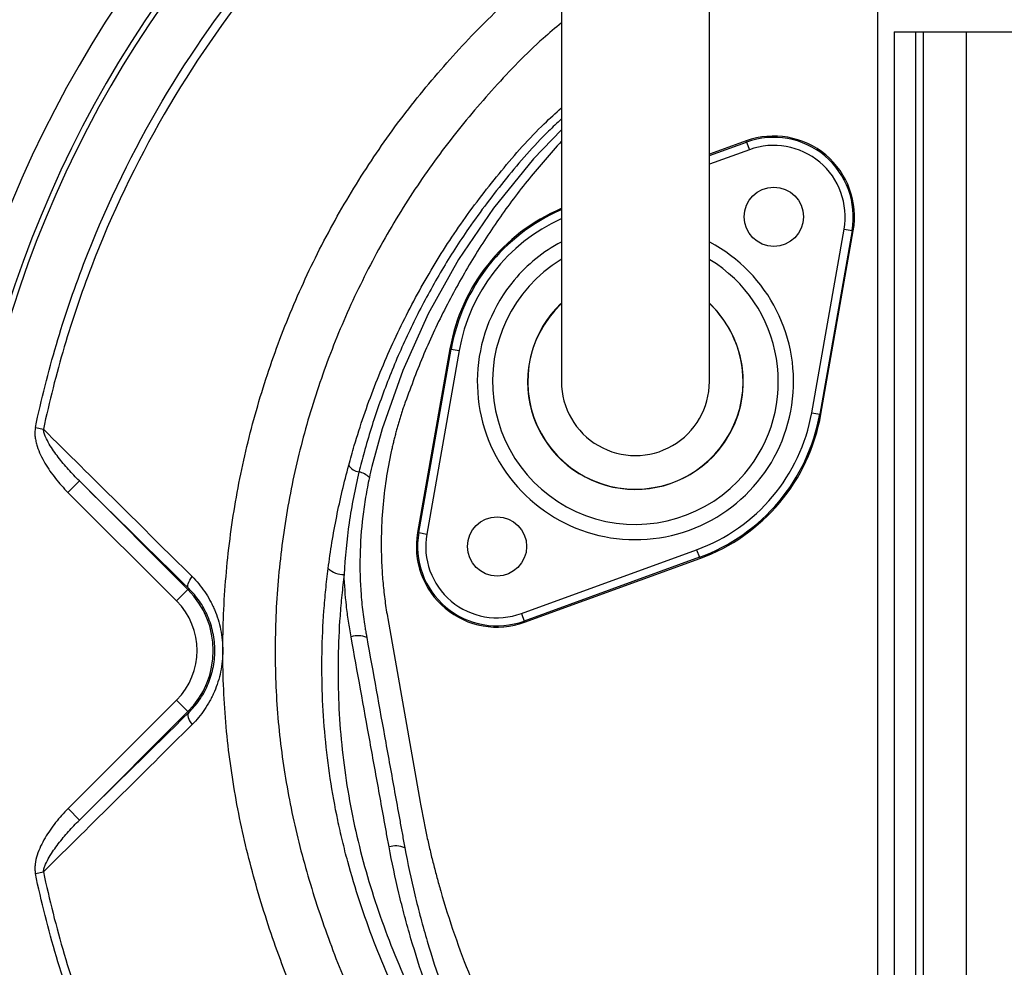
# Model space of a CAD drawing. Header units: millimetres. Extents: x 3528 to 6506, y 5193 to 8895.
# Tile 4 of 13: x 4020 to 4935, y 6601 to 7482. Entities that reach past the tile are written whole.
import ezdxf

# ---------------------------------------------------------------- set-up
doc = ezdxf.new("R2010")
doc.units = ezdxf.units.MM
doc.header["$LTSCALE"] = 5

msp = doc.modelspace()

# ---------------------------------------------------------------- linework, layer by layer
at = {"color": 7, "linetype": 'Continuous', "lineweight": 25}
for p, q in [((4817.21, 7620.33), (4817.21, 5267.53)), ((4832.56, 7470.33), (4832.56, 5267.53)), ((4832.56, 7470.33), (5201.86, 7470.33)), ((4852.54, 7470.33), (4852.54, 5267.53)), ((4859.43, 7470.33), (4859.43, 5267.53)), ((4899.38, 7470.33), (4899.38, 5267.53)), ((4695.12, 7369.02), (4660.96, 7356.59)), ((4695.52, 7367.91), (4695.12, 7369.02)), ((4695.52, 7367.91), (4698.08, 7360.86)), ((4756, 7116.45), (4786.08, 7287.03)), ((4793.47, 7285.72), (4763.39, 7115.15)), ((4764.55, 7114.95), (4794.63, 7285.52)), ((4786.08, 7287.03), (4793.47, 7285.72)), ((4793.47, 7285.72), (4794.63, 7285.52)), ((4419.87, 7175.72), (4389.79, 7005.15)), ((4390.95, 7004.94), (4421.03, 7175.52)), ((4428.42, 7174.22), (4398.34, 7003.64)), ((4421.03, 7175.52), (4419.87, 7175.72)), ((4421.03, 7175.52), (4428.42, 7174.22)), ((4756, 7116.45), (4763.39, 7115.15)), ((4763.39, 7115.15), (4764.55, 7114.95)), ((4034.73, 7102.61), (4042.2, 7101.03)), ((4064.97, 7042.36), (4075.58, 7052.97)), ((4075.58, 7052.97), (4176.46, 6952.08)), ((4165.86, 6941.48), (4064.97, 7042.36)), ((4390.95, 7004.94), (4389.79, 7005.15)), ((4390.95, 7004.94), (4398.34, 7003.64)), ((4486.34, 6929.8), (4649.1, 6989.04)), ((4649.1, 6989.04), (4651.66, 6982)), ((4651.66, 6982), (4488.9, 6922.76)), ((4489.3, 6921.65), (4652.06, 6980.89)), ((4651.66, 6982), (4652.06, 6980.89)), ((4177.29, 6952.92), (4176.46, 6952.08)), ((4165.86, 6941.48), (4176.46, 6952.08)), ((4362.11, 6925), (4392.21, 6754.29)), ((4486.34, 6929.8), (4488.9, 6922.76)), ((4488.9, 6922.76), (4489.3, 6921.65)), ((4341.99, 6910.83), (4342.6, 6907.45)), ((4065.1, 6748.43), (4165.86, 6849.19)), ((4165.86, 6849.19), (4176.46, 6838.58)), ((4176.46, 6838.58), (4075.7, 6737.83)), ((4177.29, 6837.75), (4176.46, 6838.58)), ((4065.1, 6748.43), (4075.7, 6737.83)), ((4034.75, 6688.04), (4042.2, 6689.62))]:
    msp.add_line(p, q, dxfattribs=at)
at = {"color": 8, "linetype": 'Continuous', "lineweight": 25}
for p, q in [((4660.96, 7355.33), (4695.52, 7367.91)), ((4698.08, 7360.86), (4660.96, 7347.35))]:
    msp.add_line(p, q, dxfattribs=at)
at = {"color": 8, "linetype": 'Continuous', "lineweight": 25, "flags": 128}
msp.add_lwpolyline([(4523.46, 7379.27), (4497.4, 7352.28), (4460.23, 7306.48), (4427.88, 7258.67), (4399.7, 7208.22), (4375.98, 7155.67), (4356.98, 7101.58), (4347.41, 7066.49), (4347.41, 7066.49), (4347.41, 7066.49)], dxfattribs=at)
at = {"color": 7, "linetype": 'Continuous', "lineweight": 25, "flags": 128}
for points in [[(4177.29, 6952.92), (4176.78, 6953.73), (4176.51, 6954.78), (4176.52, 6956.02), (4176.78, 6957.44), (4177.31, 6959), (4178.08, 6960.66), (4179.07, 6962.39), (4180.27, 6964.15)], [(4177.29, 6837.75), (4176.77, 6836.93), (4176.51, 6835.89), (4176.51, 6834.64), (4176.78, 6833.22), (4177.3, 6831.66), (4178.07, 6830), (4179.07, 6828.27), (4180.27, 6826.51)]]:
    msp.add_lwpolyline(points, dxfattribs=at)
at = {"color": 7, "linetype": 'Continuous', "lineweight": 25}
for centre in [(4720.77, 7298.54), (4463.65, 6992.13)]:
    msp.add_circle(centre, 27.5, dxfattribs=at)
for centre, radius, start, end in [((5017.21, 6895.33), 1290.05, 91.61958, 180), ((5017.21, 6895.33), 1087.55, 98.72648, 259.40298), ((5017.21, 6895.33), 1057.5, 99.01026, 259.09826), ((5017.21, 6895.33), 1052.5, 99.0144, 259.04583), ((4720.77, 7298.54), 75, 350, 110), ((4720.77, 7298.54), 73.82, 350, 110), ((4720.77, 7298.54), 66.32, 350, 110), ((4592.21, 7145.33), 175, 113.23878, 170), ((4592.21, 7145.33), 100, 133.70513, 0), ((4592.21, 7145.33), 100, 0, 46.46471), ((4592.21, 7145.33), 68.75, 180, 0.04195), ((4592.21, 7145.33), 166.32, 290, 350), ((4592.21, 7145.33), 173.82, 290, 350), ((4592.21, 7145.33), 175, 290, 350), ((4337.85, 7075.52), 14.43, 213.59644, 260.12377), ((4332.7, 7044.8), 16.72, 42.5669, 80.79305), ((4463.65, 6992.13), 75, 170, 290), ((4463.65, 6992.13), 73.82, 170, 290), ((4463.65, 6992.13), 66.32, 170, 290), ((4320.94, 6987.14), 21.1, 227.76246, 271.85167), ((4119.71, 6895.33), 80.26, 315, 45), ((4119.71, 6895.33), 65.26, 315, 45), ((4334.26, 6888.19), 20.99, 66.6069, 107.25593), ((5017.21, 6895.33), 1290.05, 180, 261.08128), ((4369.62, 6693.88), 19.98, 65.44222, 108.40116)]:
    msp.add_arc(centre, radius, start, end, dxfattribs=at)
at = {"color": 8, "linetype": 'Continuous', "lineweight": 25}
for radius, start, end in [(173.82, 113.33729, 170), (166.32, 114.55096, 170), (146.9, 140, 61.95406), (146.9, 118.04922, 140), (132.77, 121.37259, 320), (132.77, 320, 58.5851), (100.2, 133.70455, 320), (100.2, 320, 46.59527)]:
    msp.add_arc((4592.21, 7145.33), radius, start, end, dxfattribs=at)
at = {"color": 7, "linetype": 'Continuous', "lineweight": 25}
for points, knots in [([(4150.67, 7997.07), (4132.66, 7981.82), (4091.3, 7946.82), (4031.28, 7886.68), (3978.22, 7826.98), (3936.02, 7773.86), (3903.07, 7728.79), (3871.88, 7682.35), (3842.25, 7634.28), (3814.54, 7584.61), (3788.97, 7533.18), (3765.57, 7480.57), (3744.44, 7427.41), (3725.72, 7373.92), (3709.25, 7320.11), (3695.16, 7265.51), (3685.75, 7224.25), (3681.79, 7201.13), (3681.01, 7196.57)], [0, 0, 0, 0, 0.074728, 0.171548, 0.26879, 0.327587, 0.386383, 0.445559, 0.504734, 0.565193, 0.625653, 0.686583, 0.747512, 0.806776, 0.86604, 0.9257, 0.985361, 1, 1, 1, 1]), ([(4147.67, 7991.87), (4131.04, 7977.78), (4091.03, 7943.86), (4032.35, 7884.93), (3975.16, 7820.55), (3925.69, 7757.32), (3883.01, 7696.34), (3843.18, 7632.62), (3806.8, 7566.03), (3774.23, 7496.7), (3745.79, 7426.15), (3721.24, 7354.69), (3701.26, 7282.43), (3689.18, 7233.14), (3684.97, 7207.83), (3684.86, 7207.16)], [0, 0, 0, 0, 0.070385, 0.169317, 0.268249, 0.348311, 0.428431, 0.508494, 0.590863, 0.673311, 0.755699, 0.83639, 0.917139, 0.99783, 1, 1, 1, 1]), ([(4034.73, 7102.61), (4037.47, 7115.6), (4040.47, 7128.55), (4046.97, 7154.27), (4050.47, 7167.03), (4061.68, 7205.02), (4070.13, 7229.96), (4098.35, 7303.62), (4120.97, 7351.21), (4174.06, 7443.25), (4203.97, 7486.7), (4253.74, 7548.11), (4271.15, 7567.95), (4298.52, 7596.75), (4307.86, 7606.2), (4326.9, 7624.71), (4336.6, 7633.78), (4346.49, 7642.65)], [0, 0, 0, 0, 0.0625, 0.0625, 0.125, 0.125, 0.25, 0.25, 0.5, 0.5, 0.75, 0.75, 0.875, 0.875, 0.9375, 0.9375, 1, 1, 1, 1]), ([(4351.66, 7636.9), (4341.86, 7628.1), (4332.24, 7619.12), (4313.37, 7600.79), (4304.11, 7591.42), (4276.97, 7562.89), (4259.71, 7543.24), (4210.37, 7482.4), (4180.71, 7439.36), (4128.04, 7348.18), (4105.53, 7300.93), (4077.43, 7227.65), (4069.01, 7202.81), (4054.09, 7152.32), (4047.64, 7126.79), (4042.2, 7101.03)], [0, 0, 0, 0, 0.0625, 0.0625, 0.125, 0.125, 0.25, 0.25, 0.5, 0.5, 0.75, 0.75, 0.875, 0.875, 1, 1, 1, 1]), ([(4523.46, 7536.88), (4523.46, 7520.17), (4523.46, 7487.03), (4523.46, 7438.26), (4523.46, 7391.33), (4523.46, 7346.77), (4523.46, 7305.3), (4523.46, 7267.69), (4523.46, 7236.06), (4523.46, 7210.58), (4523.46, 7191.3), (4523.46, 7177.03), (4523.46, 7165.42), (4523.46, 7156.68), (4523.46, 7150.25), (4523.46, 7146.96), (4523.46, 7145.33)], [0, 0, 0, 0, 0.079644, 0.158009, 0.235124, 0.311015, 0.385614, 0.459005, 0.531252, 0.593311, 0.65426, 0.714301, 0.773508, 0.85087, 0.926319, 1, 1, 1, 1]), ([(4660.96, 7145.33), (4660.96, 7146.34), (4660.96, 7148.43), (4660.96, 7152.05), (4660.96, 7156.82), (4660.96, 7162.97), (4660.96, 7170.83), (4660.96, 7180.54), (4660.96, 7193.48), (4660.96, 7211.55), (4660.96, 7235.72), (4660.96, 7266.23), (4660.96, 7301.77), (4660.96, 7341.9), (4660.96, 7386.1), (4660.96, 7433.75), (4660.96, 7484.39), (4660.96, 7519.17), (4660.96, 7536.88)], [0, 0, 0, 0, 0.045521, 0.094717, 0.147611, 0.204275, 0.251456, 0.300858, 0.352419, 0.406213, 0.470225, 0.53729, 0.607172, 0.679907, 0.755587, 0.834151, 0.915609, 1, 1, 1, 1]), ([(4523.46, 7368.83), (4513.29, 7357.34), (4492.69, 7334.04), (4464.7, 7296.35), (4438.8, 7256.5), (4415.66, 7214.7), (4395.07, 7171.28), (4383.92, 7141.23), (4378.33, 7126.17)], [0, 0, 0, 0, 0.161679, 0.327621, 0.494219, 0.662252, 0.830815, 1, 1, 1, 1]), ([(4378.33, 7126.17), (4377.86, 7124.81), (4376.92, 7122.08), (4375.57, 7117.97), (4374.25, 7113.85), (4372.98, 7109.71), (4371.76, 7105.57), (4370.58, 7101.41), (4369.45, 7097.24), (4368.36, 7093.06), (4367.32, 7088.86), (4366.32, 7084.65), (4363.74, 7073.21), (4360.24, 7054.37), (4357.13, 7027.85), (4355.78, 7001.05), (4356.14, 6980.31), (4357.02, 6965.86), (4357.7, 6957.65), (4358.54, 6949.46), (4359.55, 6941.28), (4360.72, 6933.13), (4361.64, 6927.71), (4362.11, 6925)], [0, 0, 0, 0, 0.021224, 0.042435, 0.063636, 0.084829, 0.106017, 0.127203, 0.148387, 0.169574, 0.190766, 0.211965, 0.233173, 0.363314, 0.493383, 0.625569, 0.757735, 0.798135, 0.838503, 0.878857, 0.919213, 0.959588, 1, 1, 1, 1]), ([(4034.73, 7102.61), (4034.42, 7101.16), (4034.28, 7099.7), (4034.23, 7096.76), (4034.32, 7095.3), (4034.67, 7092.39), (4034.94, 7090.94), (4035.59, 7088.11), (4035.98, 7086.71), (4037.3, 7082.58), (4038.38, 7079.9), (4040.82, 7074.63), (4042.19, 7072.04), (4046.57, 7064.53), (4049.87, 7059.81), (4057.01, 7050.78), (4060.86, 7046.47), (4064.97, 7042.36)], [0, 0, 0, 0, 0.0625, 0.0625, 0.125, 0.125, 0.1875, 0.1875, 0.25, 0.25, 0.375, 0.375, 0.5, 0.5, 0.75, 0.75, 1, 1, 1, 1]), ([(4042.2, 7101.03), (4065.05, 7078.41), (4087.97, 7055.71), (4133.98, 7010.1), (4157.07, 6987.19), (4180.27, 6964.15)], [0, 0, 0, 0, 0.5, 0.5, 1, 1, 1, 1]), ([(4075.58, 7052.97), (4072.08, 7056.44), (4068.68, 7060.01), (4062.13, 7067.36), (4058.97, 7071.13), (4052.98, 7078.96), (4050.13, 7083.02), (4046.39, 7089.4), (4045.23, 7091.58), (4043.75, 7095.01), (4043.31, 7096.17), (4042.59, 7098.55), (4042.3, 7099.78), (4042.2, 7101.03)], [0, 0, 0, 0, 0.25, 0.25, 0.5, 0.5, 0.75, 0.75, 0.875, 0.875, 0.9375, 0.9375, 1, 1, 1, 1]), ([(4306.76, 6971.52), (4308.84, 6987.78), (4311.48, 7003.88), (4317.84, 7035.86), (4321.57, 7051.74), (4325.83, 7067.53)], [0, 0, 0, 0, 0.5, 0.5, 1, 1, 1, 1]), ([(4335.37, 7061.3), (4333.48, 7053.48), (4331.77, 7045.62), (4328.71, 7029.85), (4327.37, 7021.93), (4323.92, 6998.1), (4322.38, 6982.13), (4321.63, 6966.05)], [0, 0, 0, 0, 0.25, 0.25, 0.5, 0.5, 1, 1, 1, 1]), ([(4345.01, 7056.1), (4343.71, 7050.11), (4342.55, 7044.09), (4340.51, 7032), (4339.64, 7025.92), (4337.46, 7007.71), (4336.59, 6995.57), (4336.07, 6971.32), (4336.41, 6959.21), (4337.82, 6941.05), (4338.45, 6935), (4339.6, 6925.93), (4340.03, 6922.91), (4340.72, 6918.38), (4340.96, 6916.87), (4341.34, 6914.6), (4341.47, 6913.85), (4341.73, 6912.34), (4341.86, 6911.58), (4341.99, 6910.83)], [0, 0, 0, 0, 0.125, 0.125, 0.25, 0.25, 0.5, 0.5, 0.75, 0.75, 0.875, 0.875, 0.9375, 0.9375, 0.96875, 0.96875, 0.984375, 0.984375, 1, 1, 1, 1]), ([(4481, 6385.34), (4465.23, 6406.65), (4450.44, 6428.41), (4422.68, 6472.78), (4409.72, 6495.39), (4385.57, 6541.44), (4374.38, 6564.87), (4353.75, 6612.55), (4344.34, 6636.82), (4332.1, 6674.08), (4328.33, 6686.64), (4323.18, 6705.72), (4321.55, 6712.1), (4318.47, 6724.91), (4317.02, 6731.33), (4310.27, 6763.47), (4306.38, 6789.27), (4301.55, 6841.06), (4300.59, 6867.04), (4301.29, 6906.15), (4301.88, 6919.21), (4303.31, 6938.83), (4303.87, 6945.38), (4305.18, 6958.46), (4305.92, 6964.99), (4306.76, 6971.52)], [0, 0, 0, 0, 0.125, 0.125, 0.25, 0.25, 0.375, 0.375, 0.5, 0.5, 0.5625, 0.5625, 0.59375, 0.59375, 0.625, 0.625, 0.75, 0.75, 0.875, 0.875, 0.9375, 0.9375, 0.96875, 0.96875, 1, 1, 1, 1]), ([(4180.27, 6964.15), (4182.42, 6962.01), (4184.49, 6959.75), (4188.42, 6955.02), (4190.28, 6952.56), (4193.76, 6947.43), (4195.39, 6944.77), (4197.66, 6940.62), (4198.39, 6939.21), (4199.78, 6936.33), (4200.45, 6934.87), (4203.59, 6927.46), (4205.52, 6921.29), (4207.5, 6911.64), (4208, 6908.34), (4208.65, 6901.77), (4208.98, 6895.2), (4208.64, 6888.63), (4207.96, 6882.06), (4207.45, 6878.76), (4205.46, 6869.14), (4203.52, 6863.02), (4200.4, 6855.68), (4199.74, 6854.23), (4198.34, 6851.36), (4197.61, 6849.94), (4195.33, 6845.77), (4193.69, 6843.11), (4188.47, 6835.46), (4184.57, 6830.78), (4180.27, 6826.51)], [0, 0, 0, 0, 0.0625, 0.0625, 0.125, 0.125, 0.1875, 0.1875, 0.21875, 0.21875, 0.25, 0.25, 0.375, 0.375, 0.4375, 0.4375, 0.5, 0.5625, 0.5625, 0.625, 0.625, 0.75, 0.75, 0.78125, 0.78125, 0.8125, 0.8125, 0.875, 0.875, 1, 1, 1, 1]), ([(4321.63, 6966.05), (4320.8, 6959.64), (4320.07, 6953.22), (4318.78, 6940.37), (4318.22, 6933.93), (4316.82, 6914.66), (4316.24, 6901.83), (4315.55, 6863.45), (4316.48, 6837.97), (4321.23, 6787.25), (4325.04, 6762), (4332.96, 6724.31), (4335.98, 6711.77), (4342.73, 6686.77), (4346.45, 6674.43), (4358.49, 6637.81), (4367.75, 6613.97), (4388.03, 6567.1), (4399.03, 6544.06), (4422.77, 6498.8), (4435.5, 6476.57), (4462.78, 6432.94), (4477.31, 6411.54), (4492.8, 6390.59)], [0, 0, 0, 0, 0.03125, 0.03125, 0.0625, 0.0625, 0.125, 0.125, 0.25, 0.25, 0.375, 0.375, 0.4375, 0.4375, 0.5, 0.5, 0.625, 0.625, 0.75, 0.75, 0.875, 0.875, 1, 1, 1, 1]), ([(4328.04, 6908.24), (4327.6, 6910.65), (4327.17, 6913.06), (4326.35, 6917.88), (4325.97, 6920.29), (4324.89, 6927.52), (4324.26, 6932.34), (4322.66, 6946.79), (4321.96, 6956.42), (4321.63, 6966.05)], [0, 0, 0, 0, 0.125, 0.125, 0.25, 0.25, 0.5, 0.5, 1, 1, 1, 1]), ([(4177.29, 6837.75), (4180.85, 6841.24), (4184.1, 6845.07), (4188.49, 6851.39), (4189.88, 6853.59), (4192.46, 6858.19), (4193.66, 6860.6), (4196.87, 6867.96), (4198.55, 6873.11), (4200.28, 6881.24), (4200.73, 6884.04), (4201.32, 6889.63), (4201.62, 6895.21), (4201.34, 6900.8), (4200.76, 6906.38), (4200.32, 6909.18), (4198.61, 6917.35), (4196.94, 6922.54), (4193.7, 6929.98), (4192.51, 6932.38), (4189.94, 6936.98), (4188.56, 6939.18), (4184.16, 6945.53), (4180.86, 6949.42), (4177.29, 6952.92)], [0, 0, 0, 0, 0.125, 0.125, 0.1875, 0.1875, 0.25, 0.25, 0.375, 0.375, 0.4375, 0.4375, 0.5, 0.5625, 0.5625, 0.625, 0.625, 0.75, 0.75, 0.8125, 0.8125, 0.875, 0.875, 1, 1, 1, 1]), ([(4363.31, 6712.84), (4362.56, 6716.91), (4361.83, 6720.98), (4360.36, 6729.12), (4358.15, 6741.33), (4355.94, 6753.54), (4351.53, 6777.97), (4348.58, 6794.25), (4339.76, 6843.1), (4333.88, 6875.66), (4328.04, 6908.24)], [0, 0, 0, 0, 0.0625, 0.0625, 0.125, 0.25, 0.25, 0.5, 0.5, 1, 1, 1, 1]), ([(4342.6, 6907.45), (4348.46, 6874.87), (4354.35, 6842.31), (4363.18, 6793.46), (4366.13, 6777.17), (4370.55, 6752.75), (4372.76, 6740.54), (4375.34, 6726.29), (4376.44, 6720.19), (4377.18, 6716.12), (4377.55, 6714.09), (4377.93, 6712.06)], [0, 0, 0, 0, 0.5, 0.5, 0.75, 0.75, 0.875, 0.9375, 0.96875, 0.96875, 1, 1, 1, 1]), ([(4180.27, 6826.51), (4157.08, 6803.46), (4134, 6780.56), (4088, 6734.95), (4065.07, 6712.25), (4042.2, 6689.62)], [0, 0, 0, 0, 0.5, 0.5, 1, 1, 1, 1]), ([(4392.21, 6754.29), (4392.59, 6752.15), (4393.35, 6747.88), (4394.56, 6741.49), (4395.82, 6735.1), (4397.14, 6728.73), (4398.5, 6722.36), (4399.92, 6716.01), (4401.38, 6709.67), (4402.9, 6703.34), (4404.48, 6697.02), (4406.1, 6690.71), (4407.77, 6684.42), (4409.5, 6678.13), (4414.55, 6660.33), (4423.75, 6631.27), (4438.71, 6591.51), (4455.78, 6552.56), (4474.94, 6514.51), (4496.1, 6477.49), (4519.24, 6441.62), (4544.27, 6407.01), (4571.16, 6373.73), (4599.8, 6341.92), (4630.13, 6311.66), (4662.05, 6283.05), (4687.53, 6262.57), (4705.53, 6249.1), (4715.47, 6241.9), (4725.51, 6234.85), (4735.65, 6227.96), (4745.9, 6221.23), (4756.24, 6214.64), (4763.22, 6210.39), (4766.72, 6208.26)], [0, 0, 0, 0, 0.009539, 0.019075, 0.02861, 0.038144, 0.047677, 0.057211, 0.066746, 0.076283, 0.085822, 0.095364, 0.104909, 0.114459, 0.124013, 0.186218, 0.248355, 0.310652, 0.373016, 0.435522, 0.497964, 0.560535, 0.623167, 0.685915, 0.748593, 0.811367, 0.874209, 0.892205, 0.910185, 0.928154, 0.946115, 0.964074, 0.982034, 1, 1, 1, 1]), ([(4065.1, 6748.43), (4060.98, 6744.31), (4057.1, 6739.97), (4049.93, 6730.91), (4046.62, 6726.17), (4042.24, 6718.66), (4040.87, 6716.07), (4038.41, 6710.78), (4037.33, 6708.08), (4035.55, 6702.53), (4034.86, 6699.66), (4034.34, 6695.34), (4034.25, 6693.89), (4034.3, 6690.95), (4034.44, 6689.48), (4034.75, 6688.04)], [0, 0, 0, 0, 0.25, 0.25, 0.5, 0.5, 0.625, 0.625, 0.75, 0.75, 0.875, 0.875, 0.9375, 0.9375, 1, 1, 1, 1]), ([(4042.2, 6689.62), (4042.3, 6690.87), (4042.59, 6692.1), (4043.31, 6694.48), (4043.76, 6695.64), (4045.23, 6699.06), (4046.4, 6701.26), (4050.16, 6707.67), (4053.02, 6711.74), (4059.03, 6719.59), (4062.2, 6723.38), (4068.78, 6730.75), (4072.19, 6734.34), (4075.7, 6737.83)], [0, 0, 0, 0, 0.0625, 0.0625, 0.125, 0.125, 0.25, 0.25, 0.5, 0.5, 0.75, 0.75, 1, 1, 1, 1]), ([(4492.8, 6390.59), (4476.72, 6415.25), (4461.99, 6440.48), (4435.13, 6492.04), (4423, 6518.36), (4401.37, 6572.12), (4391.86, 6599.54), (4381.64, 6634.53), (4379.68, 6641.56), (4375.93, 6655.69), (4374.14, 6662.8), (4369.04, 6684.15), (4366, 6698.46), (4363.31, 6712.84)], [0, 0, 0, 0, 0.25, 0.25, 0.5, 0.5, 0.75, 0.75, 0.8125, 0.8125, 0.875, 0.875, 1, 1, 1, 1]), ([(4377.93, 6712.06), (4380.65, 6697.4), (4383.76, 6682.82), (4388.99, 6661.07), (4390.82, 6653.84), (4394.68, 6639.45), (4396.69, 6632.29), (4407.21, 6596.7), (4417.04, 6568.81), (4439.44, 6514.19), (4452.03, 6487.46), (4479.96, 6435.15), (4495.3, 6409.58), (4516.28, 6378.37), (4520.55, 6372.18), (4529.24, 6359.94), (4533.65, 6353.88), (4547.11, 6335.9), (4556.36, 6324.16), (4584.94, 6289.69), (4605.1, 6267.7), (4647.64, 6225.7), (4670.01, 6205.69), (4699.38, 6181.93), (4705.32, 6177.24), (4717.35, 6167.99), (4723.45, 6163.42), (4741.9, 6149.95), (4754.43, 6141.27), (4767.18, 6132.89)], [0, 0, 0, 0, 0.0625, 0.0625, 0.09375, 0.09375, 0.125, 0.125, 0.25, 0.25, 0.375, 0.375, 0.5, 0.5, 0.53125, 0.53125, 0.5625, 0.5625, 0.625, 0.625, 0.75, 0.75, 0.875, 0.875, 0.90625, 0.90625, 0.9375, 0.9375, 1, 1, 1, 1]), ([(4346.61, 6147.32), (4336.73, 6156.22), (4327.02, 6165.31), (4308, 6183.84), (4298.7, 6193.27), (4271.41, 6222.03), (4254.03, 6241.85), (4204.34, 6303.22), (4174.44, 6346.67), (4134.57, 6415.75), (4122.26, 6439.19), (4099.56, 6486.86), (4089.16, 6511.09), (4070.28, 6560.34), (4061.8, 6585.36), (4050.53, 6623.49), (4047.01, 6636.32), (4040.49, 6662.09), (4037.49, 6675.04), (4034.75, 6688.04)], [0, 0, 0, 0, 0.0625, 0.0625, 0.125, 0.125, 0.25, 0.25, 0.5, 0.5, 0.625, 0.625, 0.75, 0.75, 0.875, 0.875, 0.9375, 0.9375, 1, 1, 1, 1]), ([(4042.2, 6689.62), (4044.92, 6676.73), (4047.89, 6663.9), (4054.35, 6638.36), (4057.83, 6625.65), (4069, 6587.86), (4077.4, 6563.07), (4105.48, 6489.87), (4127.97, 6442.64), (4180.72, 6351.39), (4210.45, 6308.28), (4259.98, 6247.32), (4277.31, 6227.62), (4313.67, 6189.49), (4332.6, 6171.14), (4352.24, 6153.57)], [0, 0, 0, 0, 0.0625, 0.0625, 0.125, 0.125, 0.25, 0.25, 0.5, 0.5, 0.75, 0.75, 0.875, 0.875, 1, 1, 1, 1])]:
    msp.add_open_spline(points, degree=3, knots=knots, dxfattribs=at)
at = {"color": 8, "linetype": 'Continuous', "lineweight": 25}
for points, knots in [([(3690.22, 7221.92), (3690.84, 7225.18), (3695.08, 7247.4), (3705.24, 7288.12), (3721.07, 7344.8), (3739.83, 7401.57), (3761.4, 7458.5), (3785.54, 7514.55), (3812.34, 7570.17), (3842.28, 7624.79), (3875.31, 7678.44), (3910.7, 7730.81), (3948.05, 7780.88), (3987.01, 7828.52), (4027.48, 7873.86), (4070.09, 7917.4), (4108.33, 7953.74), (4133.04, 7974.64), (4142.2, 7982.4)], [0, 0, 0, 0, 0.01104, 0.075309, 0.139578, 0.206929, 0.274279, 0.342155, 0.410031, 0.47971, 0.549399, 0.619719, 0.690039, 0.757277, 0.824515, 0.892273, 0.960031, 1, 1, 1, 1]), ([(4121.77, 7947.01), (4109.12, 7935.45), (4081.23, 7909.98), (4040.3, 7868.03), (3998.66, 7821.74), (3959.59, 7774.02), (3923.14, 7725.25), (3889.25, 7675.41), (3857.35, 7624.08), (3827.6, 7570.67), (3800.46, 7515.27), (3775.69, 7458.02), (3756.66, 7409.28), (3746.95, 7379.25), (3743.68, 7369.12)], [0, 0, 0, 0, 0.073562, 0.162195, 0.251558, 0.340921, 0.426952, 0.512984, 0.599699, 0.686403, 0.775442, 0.864486, 0.954288, 1, 1, 1, 1]), ([(4535.88, 6204.58), (4520.36, 6218.91), (4489.31, 6247.58), (4443.73, 6297.23), (4399.02, 6352.94), (4356.44, 6415.26), (4318.54, 6480.54), (4286.59, 6546.3), (4260.11, 6611.94), (4238.9, 6677.1), (4222.72, 6743.66), (4212.19, 6811.79), (4207.99, 6881.14), (4209.83, 6951.18), (4217.64, 7020.82), (4231.28, 7089.34), (4250.75, 7156.31), (4275.73, 7221.37), (4306.02, 7284.13), (4341.14, 7343.65), (4380.89, 7399.57), (4424.87, 7451.62), (4472.4, 7499.99), (4507.15, 7528.6), (4524.35, 7542.75)], [0, 0, 0, 0, 0.041388, 0.082778, 0.131939, 0.181238, 0.230544, 0.279714, 0.324365, 0.369142, 0.413871, 0.458456, 0.504049, 0.549815, 0.595591, 0.641196, 0.686556, 0.732077, 0.777599, 0.822959, 0.867334, 0.91186, 0.956385, 1, 1, 1, 1]), ([(4523.46, 7478.8), (4517.76, 7474.02), (4495.66, 7455.48), (4460.83, 7419.11), (4419.32, 7370.18), (4381.98, 7317.43), (4348.92, 7261.36), (4320.43, 7202.22), (4296.91, 7140.93), (4278.6, 7077.89), (4265.77, 7013.43), (4258.41, 6947.98), (4256.66, 6882.15), (4260.6, 6816.82), (4270.61, 6752.5), (4286.06, 6689.53), (4306.22, 6627.89), (4331.31, 6565.44), (4361.48, 6502.49), (4397.28, 6439.61), (4437.39, 6379.4), (4480.87, 6323.27), (4527.45, 6271.36), (4576.67, 6223.63), (4629.12, 6179.35), (4684.46, 6138.89), (4736.19, 6106.43), (4780.51, 6082.33), (4805.97, 6071.6), (4817.21, 6066.86)], [0, 0, 0, 0, 0.013021, 0.050497, 0.087973, 0.125323, 0.163508, 0.201828, 0.240148, 0.278333, 0.316639, 0.355089, 0.39353, 0.431825, 0.46953, 0.507358, 0.545234, 0.583007, 0.625137, 0.667372, 0.709602, 0.751726, 0.791607, 0.831636, 0.871712, 0.911733, 0.951607, 0.978643, 1, 1, 1, 1]), ([(4325.83, 7067.53), (4327.53, 7073.63), (4334.4, 7098.33), (4349.12, 7140.98), (4372.3, 7194.43), (4399.8, 7245.94), (4431.38, 7295.26), (4467.37, 7341.71), (4498.18, 7376.73), (4518.11, 7394.96), (4523.46, 7399.85)], [0, 0, 0, 0, 0.048859, 0.197851, 0.347306, 0.49674, 0.645704, 0.795109, 0.945032, 1, 1, 1, 1]), ([(4523.46, 7389.43), (4519.42, 7385.67), (4501.02, 7368.52), (4471.9, 7334.69), (4438.94, 7291.42), (4411.93, 7249.08), (4389.68, 7208.69), (4370.14, 7166.86), (4353.47, 7123.78), (4342.27, 7088.37), (4336.92, 7067.37), (4335.37, 7061.3)], [0, 0, 0, 0, 0.042823, 0.194917, 0.346477, 0.466846, 0.587344, 0.707716, 0.829137, 0.950558, 1, 1, 1, 1])]:
    msp.add_open_spline(points, degree=3, knots=knots, dxfattribs=at)
at = {"color": 7, "linetype": 'Continuous', "lineweight": 25}
for points in [[(4347.41, 7066.49), (4346.57, 7063.03), (4345.77, 7059.57), (4345.01, 7056.1)], [(4177.29, 6952.92), (4143.16, 6986.51), (4109.29, 7019.83), (4075.58, 7052.97)], [(4075.7, 6737.83), (4109.38, 6770.94), (4143.21, 6804.2), (4177.29, 6837.75)]]:
    msp.add_open_spline(points, degree=3, dxfattribs=at)

doc.saveas('drawing.dxf')
